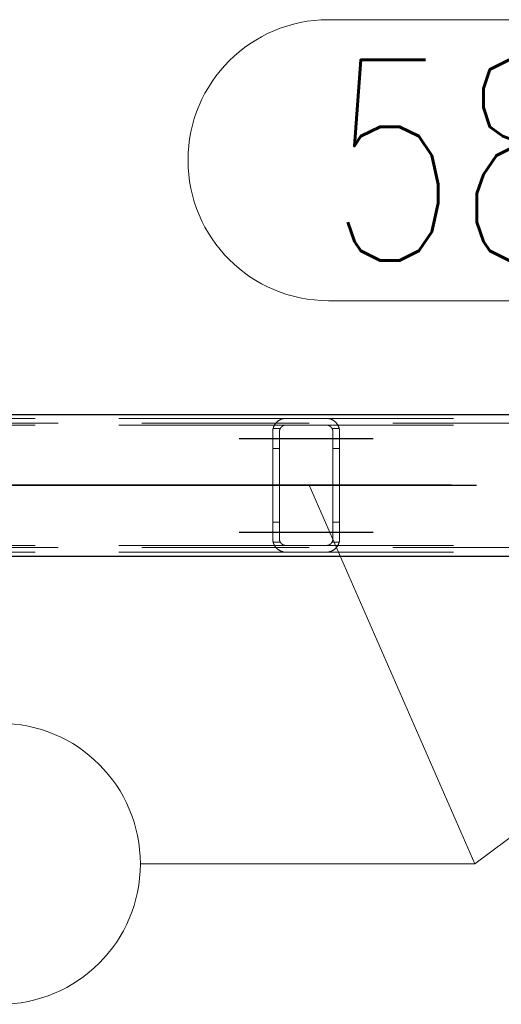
# Model space of a CAD drawing. Header units: millimetres. Extents: x -851 to 2, y 9346 to 10016.
# Tile 50 of 256: x -678 to -671, y 9385 to 9400. Entities that reach past the tile are written whole.
import ezdxf

# ---------------------------------------------------------------- set-up
doc = ezdxf.new("R2010")
doc.units = ezdxf.units.MM
doc.header["$LTSCALE"] = 10
doc.linetypes.add('HIDDEN', pattern=[0.375, 0.25, -0.125])
doc.linetypes.add('MITTE', pattern=[2, 1.25, -0.25, 0.25, -0.25])
for name, color, linetype, lineweight in [('PS_Hidden', 2, 'HIDDEN', 9), ('PS_Pos', 1, 'Continuous', 15), ('PS_Shape', 161, 'Continuous', 30), ('PS_SOLID', 7, 'Continuous', 30)]:
    doc.layers.add(name, color=color, linetype=linetype, lineweight=lineweight)
doc.layers.add('PS_Mid', color=5, linetype='MITTE')
doc.styles.add('simplex', font='simplex.shx', dxfattribs={"width": 0.75})

# ---------------------------------------------------------------- blocks, each defined once
blk = doc.blocks.new('*X1129')
at = {"layer": 'PS_Hidden', "color": 2, "linetype": 'HIDDEN'}
for p, q in [((-674.168, 9393.932), (-683.517, 9393.932)), ((-674.313, 9393.87), (-674.31, 9393.873)), ((-674.31, 9393.873), (-674.307, 9393.876)), ((-674.307, 9393.876), (-674.304, 9393.879)), ((-674.304, 9393.879), (-674.3, 9393.882)), ((-674.3, 9393.882), (-674.297, 9393.885)), ((-674.297, 9393.885), (-674.293, 9393.888)), ((-674.293, 9393.888), (-674.29, 9393.891)), ((-674.29, 9393.891), (-674.286, 9393.894)), ((-674.286, 9393.894), (-674.282, 9393.896)), ((-674.282, 9393.896), (-674.278, 9393.899)), ((-674.278, 9393.899), (-674.274, 9393.902)), ((-674.274, 9393.902), (-674.27, 9393.904)), ((-674.27, 9393.904), (-674.265, 9393.907)), ((-674.265, 9393.907), (-674.26, 9393.909)), ((-674.26, 9393.909), (-674.256, 9393.912)), ((-674.256, 9393.912), (-674.251, 9393.914)), ((-674.251, 9393.914), (-674.245, 9393.917)), ((-674.245, 9393.917), (-674.24, 9393.919)), ((-674.24, 9393.919), (-674.235, 9393.921)), ((-674.235, 9393.921), (-674.229, 9393.923)), ((-674.229, 9393.923), (-674.224, 9393.924)), ((-674.224, 9393.924), (-674.218, 9393.926)), ((-674.218, 9393.926), (-674.211, 9393.927)), ((-674.211, 9393.927), (-674.205, 9393.929)), ((-674.205, 9393.929), (-674.198, 9393.93)), ((-674.198, 9393.93), (-674.19, 9393.931)), ((-674.19, 9393.931), (-674.183, 9393.931)), ((-674.183, 9393.931), (-674.176, 9393.932)), ((-674.176, 9393.932), (-674.168, 9393.932)), ((-674.168, 9393.932), (-673.568, 9393.932)), ((-664.168, 9393.932), (-673.568, 9393.932)), ((-673.568, 9393.932), (-673.561, 9393.932)), ((-673.561, 9393.932), (-673.554, 9393.931)), ((-673.554, 9393.931), (-673.546, 9393.931)), ((-673.546, 9393.931), (-673.539, 9393.93)), ((-673.539, 9393.93), (-673.532, 9393.929)), ((-673.532, 9393.929), (-673.526, 9393.927)), ((-673.526, 9393.927), (-673.519, 9393.926)), ((-673.519, 9393.926), (-673.513, 9393.924)), ((-673.513, 9393.924), (-673.508, 9393.923)), ((-673.508, 9393.923), (-673.502, 9393.921)), ((-673.502, 9393.921), (-673.497, 9393.919)), ((-673.497, 9393.919), (-673.492, 9393.917)), ((-673.492, 9393.917), (-673.487, 9393.915)), ((-673.487, 9393.915), (-673.483, 9393.913)), ((-673.483, 9393.913), (-673.478, 9393.91)), ((-673.478, 9393.91), (-673.473, 9393.908)), ((-673.473, 9393.908), (-673.469, 9393.905)), ((-673.469, 9393.905), (-673.464, 9393.903)), ((-673.464, 9393.903), (-673.46, 9393.9)), ((-673.46, 9393.9), (-673.456, 9393.897)), ((-673.456, 9393.897), (-673.452, 9393.895)), ((-673.452, 9393.895), (-673.448, 9393.892)), ((-673.448, 9393.892), (-673.444, 9393.889)), ((-673.444, 9393.889), (-673.441, 9393.886)), ((-673.441, 9393.886), (-673.437, 9393.883)), ((-673.437, 9393.883), (-673.434, 9393.88)), ((-673.434, 9393.88), (-673.431, 9393.877)), ((-673.431, 9393.877), (-673.427, 9393.874)), ((-673.427, 9393.874), (-673.424, 9393.871)), ((-781.326, 9393.862), (-486.126, 9393.862)), ((-674.168, 9393.832), (-683.308, 9393.832)), ((-674.368, 9393.746), (-674.367, 9393.751)), ((-674.368, 9393.741), (-674.368, 9393.746)), ((-674.368, 9393.737), (-674.368, 9393.741)), ((-674.368, 9393.732), (-674.368, 9393.737)), ((-674.368, 9392.132), (-674.368, 9393.732)), ((-674.367, 9393.755), (-674.366, 9393.76)), ((-674.367, 9393.751), (-674.367, 9393.755)), ((-674.366, 9393.765), (-674.365, 9393.769)), ((-674.366, 9393.76), (-674.366, 9393.765)), ((-674.365, 9393.769), (-674.364, 9393.774)), ((-674.364, 9393.774), (-674.363, 9393.778)), ((-674.363, 9393.778), (-674.362, 9393.783)), ((-674.362, 9393.783), (-674.36, 9393.788)), ((-674.255, 9393.782), (-674.362, 9393.782)), ((-674.36, 9393.788), (-674.359, 9393.792)), ((-674.359, 9393.792), (-674.358, 9393.796)), ((-674.358, 9393.796), (-674.356, 9393.801)), ((-674.356, 9393.801), (-674.355, 9393.805)), ((-674.355, 9393.805), (-674.353, 9393.809)), ((-674.353, 9393.809), (-674.351, 9393.814)), ((-674.351, 9393.814), (-674.349, 9393.818)), ((-674.349, 9393.818), (-674.347, 9393.822)), ((-674.347, 9393.822), (-674.345, 9393.826)), ((-674.345, 9393.826), (-674.343, 9393.83)), ((-674.343, 9393.83), (-674.34, 9393.834)), ((-674.34, 9393.834), (-674.338, 9393.838)), ((-674.338, 9393.838), (-674.336, 9393.842)), ((-674.336, 9393.842), (-674.333, 9393.845)), ((-674.333, 9393.845), (-674.33, 9393.849)), ((-674.33, 9393.849), (-674.328, 9393.853)), ((-674.328, 9393.853), (-674.325, 9393.856)), ((-674.325, 9393.856), (-674.322, 9393.86)), ((-674.322, 9393.86), (-674.319, 9393.863)), ((-674.319, 9393.863), (-674.316, 9393.867)), ((-674.316, 9393.867), (-674.313, 9393.87)), ((-674.267, 9393.747), (-674.268, 9393.745)), ((-674.268, 9393.745), (-674.268, 9393.743)), ((-674.268, 9393.743), (-674.268, 9393.741)), ((-674.268, 9393.741), (-674.268, 9393.738)), ((-674.268, 9393.738), (-674.268, 9393.736)), ((-674.268, 9393.736), (-674.268, 9393.734)), ((-674.268, 9393.734), (-674.268, 9393.732)), ((-674.268, 9393.732), (-674.268, 9392.132)), ((-674.266, 9393.752), (-674.267, 9393.749)), ((-674.267, 9393.749), (-674.267, 9393.747)), ((-674.265, 9393.756), (-674.266, 9393.754)), ((-674.266, 9393.754), (-674.266, 9393.752)), ((-674.264, 9393.76), (-674.265, 9393.758)), ((-674.265, 9393.758), (-674.265, 9393.756)), ((-674.263, 9393.765), (-674.264, 9393.762)), ((-674.264, 9393.762), (-674.264, 9393.76)), ((-674.262, 9393.767), (-674.263, 9393.765)), ((-674.261, 9393.769), (-674.262, 9393.767)), ((-674.26, 9393.773), (-674.261, 9393.771)), ((-674.261, 9393.771), (-674.261, 9393.769)), ((-674.259, 9393.775), (-674.26, 9393.773)), ((-674.258, 9393.777), (-674.259, 9393.775)), ((-674.257, 9393.779), (-674.258, 9393.777)), ((-674.255, 9393.781), (-674.257, 9393.779)), ((-674.254, 9393.783), (-674.255, 9393.781)), ((-674.253, 9393.785), (-674.254, 9393.783)), ((-674.252, 9393.787), (-674.253, 9393.785)), ((-674.251, 9393.789), (-674.252, 9393.787)), ((-674.249, 9393.791), (-674.251, 9393.789)), ((-674.248, 9393.793), (-674.249, 9393.791)), ((-674.246, 9393.795), (-674.248, 9393.793)), ((-674.245, 9393.796), (-674.246, 9393.795)), ((-674.243, 9393.798), (-674.245, 9393.796)), ((-674.242, 9393.8), (-674.243, 9393.798)), ((-674.24, 9393.802), (-674.242, 9393.8)), ((-674.238, 9393.803), (-674.24, 9393.802)), ((-674.237, 9393.805), (-674.238, 9393.803)), ((-674.235, 9393.807), (-674.237, 9393.805)), ((-674.233, 9393.808), (-674.235, 9393.807)), ((-674.231, 9393.81), (-674.233, 9393.808)), ((-674.229, 9393.811), (-674.231, 9393.81)), ((-674.227, 9393.813), (-674.229, 9393.811)), ((-674.225, 9393.814), (-674.227, 9393.813)), ((-674.223, 9393.816), (-674.225, 9393.814)), ((-674.221, 9393.817), (-674.223, 9393.816)), ((-674.218, 9393.819), (-674.221, 9393.817)), ((-674.216, 9393.82), (-674.218, 9393.819)), ((-674.213, 9393.821), (-674.216, 9393.82)), ((-674.211, 9393.823), (-674.213, 9393.821)), ((-674.208, 9393.824), (-674.211, 9393.823)), ((-674.205, 9393.825), (-674.208, 9393.824)), ((-674.202, 9393.826), (-674.205, 9393.825)), ((-674.2, 9393.827), (-674.202, 9393.826)), ((-674.197, 9393.828), (-674.2, 9393.827)), ((-674.194, 9393.829), (-674.197, 9393.828)), ((-674.191, 9393.83), (-674.194, 9393.829)), ((-674.188, 9393.83), (-674.191, 9393.83)), ((-674.184, 9393.831), (-674.188, 9393.83)), ((-674.181, 9393.831), (-674.184, 9393.831)), ((-674.178, 9393.832), (-674.181, 9393.831)), ((-674.175, 9393.832), (-674.178, 9393.832)), ((-674.172, 9393.832), (-674.175, 9393.832)), ((-674.168, 9393.832), (-674.172, 9393.832)), ((-673.568, 9393.832), (-674.168, 9393.832)), ((-664.168, 9393.832), (-673.568, 9393.832)), ((-673.565, 9393.832), (-673.568, 9393.832)), ((-673.562, 9393.832), (-673.565, 9393.832)), ((-673.558, 9393.832), (-673.562, 9393.832)), ((-673.555, 9393.831), (-673.558, 9393.832)), ((-673.552, 9393.831), (-673.555, 9393.831)), ((-673.548, 9393.83), (-673.552, 9393.831)), ((-673.545, 9393.829), (-673.548, 9393.83)), ((-673.542, 9393.828), (-673.545, 9393.829)), ((-673.539, 9393.828), (-673.542, 9393.828)), ((-673.536, 9393.827), (-673.539, 9393.828)), ((-673.533, 9393.826), (-673.536, 9393.827)), ((-673.531, 9393.825), (-673.533, 9393.826)), ((-673.528, 9393.824), (-673.531, 9393.825)), ((-673.526, 9393.822), (-673.528, 9393.824)), ((-673.523, 9393.821), (-673.526, 9393.822)), ((-673.521, 9393.82), (-673.523, 9393.821)), ((-673.518, 9393.818), (-673.521, 9393.82)), ((-673.516, 9393.817), (-673.518, 9393.818)), ((-673.514, 9393.816), (-673.516, 9393.817)), ((-673.511, 9393.814), (-673.514, 9393.816)), ((-673.509, 9393.813), (-673.511, 9393.814)), ((-673.507, 9393.811), (-673.509, 9393.813)), ((-673.505, 9393.809), (-673.507, 9393.811)), ((-673.503, 9393.808), (-673.505, 9393.809)), ((-673.501, 9393.806), (-673.503, 9393.808)), ((-673.5, 9393.805), (-673.501, 9393.806)), ((-673.498, 9393.803), (-673.5, 9393.805)), ((-673.496, 9393.801), (-673.498, 9393.803)), ((-673.495, 9393.8), (-673.496, 9393.801)), ((-673.493, 9393.798), (-673.495, 9393.8)), ((-673.492, 9393.796), (-673.493, 9393.798)), ((-673.49, 9393.794), (-673.492, 9393.796)), ((-673.489, 9393.793), (-673.49, 9393.794)), ((-673.488, 9393.791), (-673.489, 9393.793)), ((-673.486, 9393.789), (-673.488, 9393.791)), ((-673.485, 9393.787), (-673.486, 9393.789)), ((-673.484, 9393.785), (-673.485, 9393.787)), ((-673.483, 9393.783), (-673.484, 9393.785)), ((-673.482, 9393.781), (-673.483, 9393.783)), ((-673.375, 9393.782), (-673.482, 9393.782)), ((-673.48, 9393.779), (-673.482, 9393.781)), ((-673.479, 9393.777), (-673.48, 9393.779)), ((-673.478, 9393.775), (-673.479, 9393.777)), ((-673.477, 9393.773), (-673.478, 9393.775)), ((-673.477, 9393.771), (-673.477, 9393.773)), ((-673.476, 9393.769), (-673.477, 9393.771)), ((-673.475, 9393.767), (-673.476, 9393.769)), ((-673.474, 9393.765), (-673.475, 9393.767)), ((-673.473, 9393.763), (-673.474, 9393.765)), ((-673.473, 9393.76), (-673.473, 9393.763)), ((-673.472, 9393.758), (-673.473, 9393.76)), ((-673.471, 9393.756), (-673.472, 9393.758)), ((-673.471, 9393.754), (-673.471, 9393.756)), ((-673.47, 9393.752), (-673.471, 9393.754)), ((-673.47, 9393.75), (-673.47, 9393.752)), ((-673.47, 9393.747), (-673.47, 9393.75)), ((-673.469, 9393.745), (-673.47, 9393.747)), ((-673.469, 9393.743), (-673.469, 9393.745)), ((-673.469, 9393.741), (-673.469, 9393.743)), ((-673.469, 9393.739), (-673.469, 9393.741)), ((-673.468, 9393.736), (-673.469, 9393.739)), ((-673.468, 9393.734), (-673.468, 9393.736)), ((-673.468, 9393.732), (-673.468, 9393.734)), ((-673.468, 9392.132), (-673.468, 9393.732)), ((-673.424, 9393.871), (-673.421, 9393.868)), ((-673.421, 9393.868), (-673.419, 9393.865)), ((-673.419, 9393.865), (-673.416, 9393.861)), ((-673.416, 9393.861), (-673.413, 9393.858)), ((-673.413, 9393.858), (-673.41, 9393.854)), ((-673.41, 9393.854), (-673.408, 9393.851)), ((-673.408, 9393.851), (-673.405, 9393.847)), ((-673.405, 9393.847), (-673.402, 9393.844)), ((-673.402, 9393.844), (-673.4, 9393.84)), ((-673.4, 9393.84), (-673.397, 9393.836)), ((-673.397, 9393.836), (-673.395, 9393.832)), ((-673.395, 9393.832), (-673.393, 9393.828)), ((-673.393, 9393.828), (-673.391, 9393.824)), ((-673.391, 9393.824), (-673.389, 9393.82)), ((-673.389, 9393.82), (-673.387, 9393.816)), ((-673.387, 9393.816), (-673.385, 9393.811)), ((-673.385, 9393.811), (-673.383, 9393.807)), ((-673.383, 9393.807), (-673.381, 9393.803)), ((-673.381, 9393.803), (-673.38, 9393.798)), ((-673.38, 9393.798), (-673.378, 9393.794)), ((-673.378, 9393.794), (-673.377, 9393.789)), ((-673.377, 9393.789), (-673.375, 9393.784)), ((-673.375, 9393.784), (-673.374, 9393.78)), ((-673.374, 9393.78), (-673.373, 9393.775)), ((-673.373, 9393.775), (-673.372, 9393.77)), ((-673.372, 9393.77), (-673.371, 9393.766)), ((-673.371, 9393.766), (-673.371, 9393.761)), ((-673.371, 9393.761), (-673.37, 9393.756)), ((-673.37, 9393.756), (-673.369, 9393.751)), ((-673.369, 9393.751), (-673.369, 9393.747)), ((-673.369, 9393.747), (-673.369, 9393.742)), ((-673.369, 9393.742), (-673.368, 9393.737)), ((-673.368, 9393.737), (-673.368, 9393.732)), ((-673.368, 9393.732), (-673.368, 9393.732)), ((-673.368, 9393.732), (-673.368, 9392.132)), ((-674.268, 9393.482), (-674.368, 9393.482)), ((-673.368, 9393.482), (-673.468, 9393.482)), ((-674.268, 9392.382), (-674.368, 9392.382)), ((-673.368, 9392.382), (-673.468, 9392.382)), ((-674.368, 9392.127), (-674.368, 9392.132)), ((-674.368, 9392.132), (-674.368, 9392.132)), ((-674.368, 9392.123), (-674.368, 9392.127)), ((-674.368, 9392.118), (-674.368, 9392.123)), ((-674.367, 9392.113), (-674.368, 9392.118)), ((-674.367, 9392.109), (-674.367, 9392.113)), ((-674.366, 9392.104), (-674.367, 9392.109)), ((-674.268, 9392.132), (-674.268, 9392.13)), ((-674.268, 9392.13), (-674.268, 9392.128)), ((-674.268, 9392.128), (-674.268, 9392.126)), ((-674.268, 9392.126), (-674.268, 9392.123)), ((-674.268, 9392.123), (-674.268, 9392.121)), ((-674.268, 9392.121), (-674.268, 9392.119)), ((-674.268, 9392.119), (-674.267, 9392.117)), ((-674.267, 9392.117), (-674.267, 9392.115)), ((-674.267, 9392.115), (-674.266, 9392.113)), ((-674.266, 9392.113), (-674.266, 9392.11)), ((-674.266, 9392.11), (-674.265, 9392.108)), ((-674.265, 9392.108), (-674.265, 9392.106)), ((-674.265, 9392.106), (-674.264, 9392.104)), ((-673.473, 9392.104), (-673.472, 9392.106)), ((-673.472, 9392.106), (-673.471, 9392.108)), ((-673.471, 9392.11), (-673.47, 9392.112)), ((-673.471, 9392.108), (-673.471, 9392.11)), ((-673.47, 9392.117), (-673.469, 9392.119)), ((-673.47, 9392.115), (-673.47, 9392.117)), ((-673.47, 9392.112), (-673.47, 9392.115)), ((-673.469, 9392.126), (-673.468, 9392.128)), ((-673.469, 9392.123), (-673.469, 9392.126)), ((-673.469, 9392.121), (-673.469, 9392.123)), ((-673.469, 9392.119), (-673.469, 9392.121)), ((-673.468, 9392.13), (-673.468, 9392.132)), ((-673.468, 9392.128), (-673.468, 9392.13)), ((-673.37, 9392.108), (-673.371, 9392.103)), ((-673.369, 9392.113), (-673.37, 9392.108)), ((-673.368, 9392.127), (-673.369, 9392.122)), ((-673.369, 9392.122), (-673.369, 9392.118)), ((-673.369, 9392.118), (-673.369, 9392.113)), ((-673.368, 9392.132), (-673.368, 9392.127)), ((-781.326, 9392.002), (-486.126, 9392.002)), ((-674.168, 9392.032), (-683.308, 9392.032)), ((-674.366, 9392.099), (-674.366, 9392.104)), ((-674.365, 9392.095), (-674.366, 9392.099)), ((-674.364, 9392.09), (-674.365, 9392.095)), ((-674.363, 9392.086), (-674.364, 9392.09)), ((-674.362, 9392.081), (-674.363, 9392.086)), ((-674.255, 9392.082), (-674.362, 9392.082)), ((-674.36, 9392.077), (-674.362, 9392.081)), ((-674.359, 9392.072), (-674.36, 9392.077)), ((-674.358, 9392.068), (-674.359, 9392.072)), ((-674.356, 9392.063), (-674.358, 9392.068)), ((-674.355, 9392.059), (-674.356, 9392.063)), ((-674.353, 9392.055), (-674.355, 9392.059)), ((-674.351, 9392.05), (-674.353, 9392.055)), ((-674.349, 9392.046), (-674.351, 9392.05)), ((-674.347, 9392.042), (-674.349, 9392.046)), ((-674.345, 9392.038), (-674.347, 9392.042)), ((-674.343, 9392.034), (-674.345, 9392.038)), ((-674.34, 9392.03), (-674.343, 9392.034)), ((-674.338, 9392.026), (-674.34, 9392.03)), ((-674.336, 9392.022), (-674.338, 9392.026)), ((-674.333, 9392.019), (-674.336, 9392.022)), ((-674.33, 9392.015), (-674.333, 9392.019)), ((-674.328, 9392.011), (-674.33, 9392.015)), ((-674.325, 9392.008), (-674.328, 9392.011)), ((-674.322, 9392.004), (-674.325, 9392.008)), ((-674.319, 9392.001), (-674.322, 9392.004)), ((-674.316, 9391.997), (-674.319, 9392.001)), ((-674.313, 9391.994), (-674.316, 9391.997)), ((-674.31, 9391.991), (-674.313, 9391.994)), ((-674.307, 9391.988), (-674.31, 9391.991)), ((-674.304, 9391.985), (-674.307, 9391.988)), ((-674.3, 9391.982), (-674.304, 9391.985)), ((-674.297, 9391.979), (-674.3, 9391.982)), ((-674.293, 9391.976), (-674.297, 9391.979)), ((-674.29, 9391.973), (-674.293, 9391.976)), ((-674.286, 9391.97), (-674.29, 9391.973)), ((-674.282, 9391.968), (-674.286, 9391.97)), ((-674.278, 9391.965), (-674.282, 9391.968)), ((-674.274, 9391.962), (-674.278, 9391.965)), ((-674.27, 9391.96), (-674.274, 9391.962)), ((-674.265, 9391.957), (-674.27, 9391.96)), ((-674.264, 9392.104), (-674.264, 9392.102)), ((-674.264, 9392.102), (-674.263, 9392.1)), ((-674.263, 9392.1), (-674.262, 9392.097)), ((-674.262, 9392.097), (-674.261, 9392.095)), ((-674.261, 9392.095), (-674.261, 9392.093)), ((-674.261, 9392.093), (-674.26, 9392.091)), ((-674.26, 9392.091), (-674.259, 9392.089)), ((-674.259, 9392.089), (-674.258, 9392.087)), ((-674.258, 9392.087), (-674.257, 9392.085)), ((-674.257, 9392.085), (-674.255, 9392.083)), ((-674.255, 9392.083), (-674.254, 9392.081)), ((-674.254, 9392.081), (-674.253, 9392.079)), ((-674.253, 9392.079), (-674.252, 9392.077)), ((-674.252, 9392.077), (-674.251, 9392.075)), ((-674.251, 9392.075), (-674.249, 9392.073)), ((-674.249, 9392.073), (-674.248, 9392.071)), ((-674.248, 9392.071), (-674.246, 9392.069)), ((-674.246, 9392.069), (-674.245, 9392.068)), ((-674.245, 9392.068), (-674.243, 9392.066)), ((-674.243, 9392.066), (-674.242, 9392.064)), ((-674.242, 9392.064), (-674.24, 9392.062)), ((-674.24, 9392.062), (-674.238, 9392.061)), ((-674.238, 9392.061), (-674.237, 9392.059)), ((-674.237, 9392.059), (-674.235, 9392.057)), ((-674.235, 9392.057), (-674.233, 9392.056)), ((-674.233, 9392.056), (-674.231, 9392.054)), ((-674.231, 9392.054), (-674.229, 9392.053)), ((-674.229, 9392.053), (-674.227, 9392.051)), ((-674.227, 9392.051), (-674.225, 9392.05)), ((-674.225, 9392.05), (-674.223, 9392.048)), ((-674.223, 9392.048), (-674.221, 9392.047)), ((-674.221, 9392.047), (-674.218, 9392.045)), ((-674.218, 9392.045), (-674.216, 9392.044)), ((-674.216, 9392.044), (-674.213, 9392.043)), ((-674.213, 9392.043), (-674.211, 9392.041)), ((-674.211, 9392.041), (-674.208, 9392.04)), ((-674.208, 9392.04), (-674.205, 9392.039)), ((-674.205, 9392.039), (-674.202, 9392.038)), ((-674.202, 9392.038), (-674.2, 9392.037)), ((-674.2, 9392.037), (-674.197, 9392.036)), ((-674.197, 9392.036), (-674.194, 9392.035)), ((-674.194, 9392.035), (-674.191, 9392.035)), ((-674.191, 9392.035), (-674.188, 9392.034)), ((-674.188, 9392.034), (-674.184, 9392.033)), ((-674.184, 9392.033), (-674.181, 9392.033)), ((-674.181, 9392.033), (-674.178, 9392.033)), ((-674.178, 9392.033), (-674.175, 9392.032)), ((-674.175, 9392.032), (-674.172, 9392.032)), ((-674.172, 9392.032), (-674.168, 9392.032)), ((-674.168, 9392.032), (-673.568, 9392.032)), ((-674.168, 9392.032), (-674.168, 9392.032)), ((-664.168, 9392.032), (-673.568, 9392.032)), ((-673.568, 9392.032), (-673.565, 9392.032)), ((-673.565, 9392.032), (-673.562, 9392.032)), ((-673.562, 9392.032), (-673.558, 9392.033)), ((-673.558, 9392.033), (-673.555, 9392.033)), ((-673.555, 9392.033), (-673.552, 9392.033)), ((-673.552, 9392.033), (-673.548, 9392.034)), ((-673.548, 9392.034), (-673.545, 9392.035)), ((-673.545, 9392.035), (-673.542, 9392.036)), ((-673.542, 9392.036), (-673.539, 9392.036)), ((-673.539, 9392.036), (-673.536, 9392.037)), ((-673.536, 9392.037), (-673.533, 9392.038)), ((-673.533, 9392.038), (-673.531, 9392.039)), ((-673.531, 9392.039), (-673.528, 9392.041)), ((-673.528, 9392.041), (-673.526, 9392.042)), ((-673.526, 9392.042), (-673.523, 9392.043)), ((-673.523, 9392.043), (-673.521, 9392.044)), ((-673.521, 9392.044), (-673.518, 9392.046)), ((-673.518, 9392.046), (-673.516, 9392.047)), ((-673.516, 9392.047), (-673.514, 9392.049)), ((-673.514, 9392.049), (-673.511, 9392.05)), ((-673.511, 9392.05), (-673.509, 9392.052)), ((-673.509, 9392.052), (-673.507, 9392.053)), ((-673.507, 9392.053), (-673.505, 9392.055)), ((-673.505, 9392.055), (-673.503, 9392.056)), ((-673.503, 9392.056), (-673.501, 9392.058)), ((-673.501, 9392.058), (-673.5, 9392.06)), ((-673.5, 9392.06), (-673.498, 9392.061)), ((-673.498, 9392.061), (-673.496, 9392.063)), ((-673.496, 9392.063), (-673.495, 9392.064)), ((-673.495, 9392.064), (-673.493, 9392.066)), ((-673.493, 9392.066), (-673.492, 9392.068)), ((-673.492, 9392.068), (-673.49, 9392.07)), ((-673.49, 9392.07), (-673.489, 9392.071)), ((-673.489, 9392.071), (-673.488, 9392.073)), ((-673.488, 9392.073), (-673.486, 9392.075)), ((-673.486, 9392.075), (-673.485, 9392.077)), ((-673.485, 9392.077), (-673.484, 9392.079)), ((-673.484, 9392.079), (-673.483, 9392.081)), ((-673.483, 9392.081), (-673.482, 9392.083)), ((-673.482, 9392.083), (-673.48, 9392.085)), ((-673.375, 9392.082), (-673.482, 9392.082)), ((-673.48, 9392.085), (-673.479, 9392.087)), ((-673.479, 9392.087), (-673.478, 9392.089)), ((-673.478, 9392.089), (-673.477, 9392.091)), ((-673.477, 9392.093), (-673.476, 9392.095)), ((-673.477, 9392.091), (-673.477, 9392.093)), ((-673.476, 9392.095), (-673.475, 9392.097)), ((-673.475, 9392.097), (-673.474, 9392.099)), ((-673.474, 9392.099), (-673.473, 9392.102)), ((-673.473, 9392.102), (-673.473, 9392.104)), ((-673.469, 9391.959), (-673.473, 9391.956)), ((-673.464, 9391.961), (-673.469, 9391.959)), ((-673.46, 9391.964), (-673.464, 9391.961)), ((-673.456, 9391.967), (-673.46, 9391.964)), ((-673.452, 9391.969), (-673.456, 9391.967)), ((-673.448, 9391.972), (-673.452, 9391.969)), ((-673.444, 9391.975), (-673.448, 9391.972)), ((-673.441, 9391.978), (-673.444, 9391.975)), ((-673.437, 9391.981), (-673.441, 9391.978)), ((-673.434, 9391.984), (-673.437, 9391.981)), ((-673.431, 9391.987), (-673.434, 9391.984)), ((-673.427, 9391.99), (-673.431, 9391.987)), ((-673.424, 9391.993), (-673.427, 9391.99)), ((-673.421, 9391.996), (-673.424, 9391.993)), ((-673.419, 9392), (-673.421, 9391.996)), ((-673.416, 9392.003), (-673.419, 9392)), ((-673.413, 9392.006), (-673.416, 9392.003)), ((-673.41, 9392.01), (-673.413, 9392.006)), ((-673.408, 9392.013), (-673.41, 9392.01)), ((-673.405, 9392.017), (-673.408, 9392.013)), ((-673.402, 9392.021), (-673.405, 9392.017)), ((-673.4, 9392.024), (-673.402, 9392.021)), ((-673.397, 9392.028), (-673.4, 9392.024)), ((-673.395, 9392.032), (-673.397, 9392.028)), ((-673.393, 9392.036), (-673.395, 9392.032)), ((-673.391, 9392.04), (-673.393, 9392.036)), ((-673.389, 9392.044), (-673.391, 9392.04)), ((-673.387, 9392.049), (-673.389, 9392.044)), ((-673.385, 9392.053), (-673.387, 9392.049)), ((-673.383, 9392.057), (-673.385, 9392.053)), ((-673.381, 9392.062), (-673.383, 9392.057)), ((-673.38, 9392.066), (-673.381, 9392.062)), ((-673.378, 9392.07), (-673.38, 9392.066)), ((-673.377, 9392.075), (-673.378, 9392.07)), ((-673.375, 9392.08), (-673.377, 9392.075)), ((-673.374, 9392.084), (-673.375, 9392.08)), ((-673.373, 9392.089), (-673.374, 9392.084)), ((-673.372, 9392.094), (-673.373, 9392.089)), ((-673.371, 9392.098), (-673.372, 9392.094)), ((-673.371, 9392.103), (-673.371, 9392.098)), ((-674.168, 9391.932), (-683.517, 9391.932)), ((-674.26, 9391.955), (-674.265, 9391.957)), ((-674.256, 9391.952), (-674.26, 9391.955)), ((-674.251, 9391.95), (-674.256, 9391.952)), ((-674.245, 9391.948), (-674.251, 9391.95)), ((-674.24, 9391.945), (-674.245, 9391.948)), ((-674.235, 9391.943), (-674.24, 9391.945)), ((-674.229, 9391.942), (-674.235, 9391.943)), ((-674.224, 9391.94), (-674.229, 9391.942)), ((-674.218, 9391.938), (-674.224, 9391.94)), ((-674.211, 9391.937), (-674.218, 9391.938)), ((-674.205, 9391.935), (-674.211, 9391.937)), ((-674.198, 9391.934), (-674.205, 9391.935)), ((-674.19, 9391.933), (-674.198, 9391.934)), ((-674.183, 9391.933), (-674.19, 9391.933)), ((-674.176, 9391.932), (-674.183, 9391.933)), ((-674.168, 9391.932), (-674.176, 9391.932)), ((-673.568, 9391.932), (-674.168, 9391.932)), ((-664.168, 9391.932), (-673.568, 9391.932)), ((-673.561, 9391.932), (-673.568, 9391.932)), ((-673.554, 9391.933), (-673.561, 9391.932)), ((-673.546, 9391.933), (-673.554, 9391.933)), ((-673.539, 9391.934), (-673.546, 9391.933)), ((-673.532, 9391.935), (-673.539, 9391.934)), ((-673.526, 9391.937), (-673.532, 9391.935)), ((-673.519, 9391.938), (-673.526, 9391.937)), ((-673.513, 9391.94), (-673.519, 9391.938)), ((-673.508, 9391.941), (-673.513, 9391.94)), ((-673.502, 9391.943), (-673.508, 9391.941)), ((-673.497, 9391.945), (-673.502, 9391.943)), ((-673.492, 9391.947), (-673.497, 9391.945)), ((-673.487, 9391.949), (-673.492, 9391.947)), ((-673.483, 9391.951), (-673.487, 9391.949)), ((-673.478, 9391.954), (-673.483, 9391.951)), ((-673.473, 9391.956), (-673.478, 9391.954))]:
    blk.add_line(p, q, dxfattribs=at)
at = {"layer": 'PS_Mid', "color": 5, "linetype": 'MITTE'}
for p, q in [((-674.868, 9393.632), (-673.768, 9393.632)), ((-674.868, 9393.632), (-673.768, 9393.632)), ((-673.968, 9393.632), (-672.868, 9393.632)), ((-673.968, 9393.632), (-672.868, 9393.632)), ((-783.822, 9392.932), (-483.63, 9392.932)), ((-631.695, 9392.932), (-686.042, 9392.932)), ((-673.868, 9392.932), (-673.868, 9392.932)), ((-674.868, 9392.232), (-673.768, 9392.232)), ((-674.868, 9392.232), (-673.768, 9392.232)), ((-673.968, 9392.232), (-672.868, 9392.232)), ((-673.968, 9392.232), (-672.868, 9392.232))]:
    blk.add_line(p, q, dxfattribs=at)
at = {"layer": 'PS_SOLID', "color": 7, "linetype": 'Continuous'}
for p, q in [((-781.326, 9393.992), (-486.126, 9393.992)), ((-781.326, 9391.872), (-486.126, 9391.872))]:
    blk.add_line(p, q, dxfattribs=at)
blk = doc.blocks.new('*X1151')
at = {"color": 1}
for p, q in [((-673.534, 9399.891), (-667.749, 9399.891)), ((-665.649, 9397.791), (-660.649, 9397.791)), ((-658.872, 9392.932), (-660.649, 9397.791)), ((-673.534, 9395.691), (-667.749, 9395.691))]:
    blk.add_line(p, q, dxfattribs=at)
for centre, start, end in [((-673.534, 9397.791), 90, 270), ((-667.749, 9397.791), 270, 90)]:
    blk.add_arc(centre, 2.1, start, end, dxfattribs=at)
at = {"color": 30, "style": 'simplex', "width": 0.75}
blk.add_text('587', height=3, dxfattribs=at).set_placement((-673.534, 9396.291))
blk = doc.blocks.new('*X1394')
at = {"color": 1}
for p in [(-663.825, 9392.932), (-676.346, 9387.274)]:
    blk.add_line(p, (-671.346, 9387.274), dxfattribs=at)
blk.add_arc((-678.446, 9387.274), 2.1, 270, 90, dxfattribs=at)
blk = doc.blocks.new('*X1395')
at = {"color": 1}
for p, q in [((-673.825, 9392.932), (-671.346, 9387.274)), ((-683.268, 9389.374), (-678.446, 9389.374)), ((-676.346, 9387.274), (-671.346, 9387.274)), ((-683.268, 9385.174), (-678.446, 9385.174))]:
    blk.add_line(p, q, dxfattribs=at)
for centre, start, end in [((-683.268, 9387.274), 90, 270), ((-678.446, 9387.274), 270, 90)]:
    blk.add_arc(centre, 2.1, start, end, dxfattribs=at)
at = {"color": 30, "style": 'simplex', "width": 0.75}
blk.add_text('591', height=3, dxfattribs=at).set_placement((-683.268, 9385.774))

msp = doc.modelspace()

# ---------------------------------------------------------------- block references
at = {"layer": 'PS_Pos'}
for name in ['*X1151', '*X1394', '*X1395']:
    msp.add_blockref(name, (0, 0), dxfattribs=at)
at = {"layer": 'PS_Shape', "color": 31}
msp.add_blockref('*X1129', (0, 0), dxfattribs=at)

doc.saveas('drawing.dxf')
